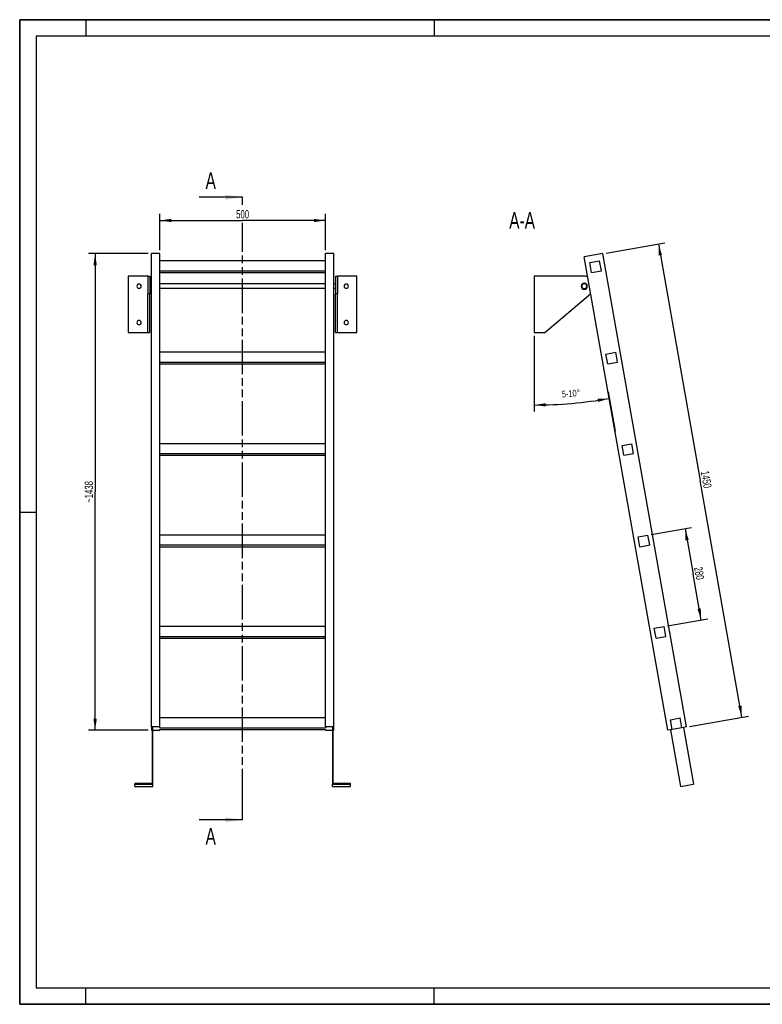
# Model space of a CAD drawing. Header units: millimetres. Extents: x 0 to 4200, y 0 to 2970.
# Tile 1 of 2: x 0 to 2240, y 0 to 2970. Entities that reach past the tile are written whole.
import ezdxf

# ---------------------------------------------------------------- set-up
doc = ezdxf.new("R2010")
doc.units = ezdxf.units.MM
doc.header["$LTSCALE"] = 231
doc.linetypes.add('PHANTOM', pattern=[0.8, 0.45, -0.05, 0.1, -0.05, 0.1, -0.05])
doc.layers.get('0').update_dxf_attribs({"linetype": 'CONTINUOUS'})
for name, color, linetype in [('005_AXIS', 7, 'CONTINUOUS'), ('050_DIMENSIONING', 7, 'CONTINUOUS'), ('053_NOTES', 7, 'CONTINUOUS'), ('HATCHING_BL0', 7, 'CONTINUOUS')]:
    doc.layers.add(name, color=color, linetype=linetype)
doc.styles.get("Standard").update_dxf_attribs({"font": 'txt', "width": 0.7})
doc.dimstyles.new('DIMSTYLE_1', dxfattribs={"dimtxt": 25, "dimasz": 35, "dimexe": 2, "dimexo": 1, "dimtad": 1, "dimdec": 1, "dimtxsty": 'Standard', "dimblk": '_FILLED', "dimblk1": '_FILLED', "dimblk2": '_FILLED', "dimcen": 0.09, "dimazin": 2, "dimtp": 0.8, "dimtm": 0.8, "dimtfac": 1, "dimtdec": 1, "dimtofl": 0, "dimtmove": 0, "dimatfit": 3, "dimldrblk": '_FILLED', "dimfxl": 1, "dimtolj": 1, "dimarcsym": 0})
doc.dimstyles.new('DIMSTYLE_2', dxfattribs={"dimtxt": 20, "dimasz": 35, "dimexe": 2, "dimexo": 1, "dimgap": 2, "dimtad": 1, "dimdec": 1, "dimtxsty": 'Standard', "dimblk": '_FILLED', "dimblk1": '_FILLED', "dimblk2": '_FILLED', "dimcen": 0.09, "dimazin": 2, "dimtp": 0.5, "dimtm": 0.5, "dimtfac": 1, "dimtdec": 1, "dimtofl": 0, "dimtmove": 0, "dimatfit": 3, "dimldrblk": '_FILLED', "dimfxl": 1, "dimtolj": 1, "dimarcsym": 0})
doc.dimstyles.new('DIMSTYLE_3', dxfattribs={"dimtxt": 25, "dimasz": 35, "dimexe": 2, "dimexo": 1, "dimtad": 1, "dimdec": 0, "dimtxsty": 'Standard', "dimblk": '_FILLED', "dimblk1": '_FILLED', "dimblk2": '_FILLED', "dimcen": 0.09, "dimazin": 2, "dimtp": 1.2, "dimtm": 1.2, "dimtfac": 1, "dimtdec": 0, "dimtofl": 0, "dimtmove": 0, "dimatfit": 3, "dimldrblk": '_FILLED', "dimfxl": 1, "dimtolj": 1, "dimarcsym": 0})
doc.dimstyles.new('DIMSTYLE_4', dxfattribs={"dimtxt": 25, "dimasz": 35, "dimexe": 2, "dimexo": 1, "dimtad": 1, "dimtxsty": 'Standard', "dimblk": '_FILLED', "dimblk1": '_FILLED', "dimblk2": '_FILLED', "dimcen": 0.09, "dimazin": 2, "dimtp": 0.5, "dimtm": 0.5, "dimtfac": 1, "dimtofl": 0, "dimtmove": 0, "dimatfit": 3, "dimldrblk": '_FILLED', "dimfxl": 1, "dimtolj": 1, "dimarcsym": 0})
doc.dimstyles.get("Standard").update_dxf_attribs({"dimtxt": 25, "dimasz": 35, "dimexe": 2, "dimexo": 1, "dimtad": 1, "dimtxsty": 'Standard', "dimblk": '_FILLED', "dimblk1": '_FILLED', "dimblk2": '_FILLED', "dimcen": 0.09, "dimazin": 2, "dimtol": 1, "dimtp": 0.01, "dimtm": 0.01, "dimtfac": 1, "dimtofl": 0, "dimtmove": 0, "dimatfit": 3, "dimldrblk": '_FILLED', "dimfxl": 1, "dimtolj": 1, "dimarcsym": 0})

# ---------------------------------------------------------------- blocks, each defined once
blk = doc.blocks.new('_FILLED')
at = {"color": 0, "linetype": 'ByBlock'}
blk.add_solid([(0, 0), (-1, 0.143), (-1, -0.143)], dxfattribs=at)
blk = doc.blocks.new('*D2')
at = {"layer": '050_DIMENSIONING', "color": 2, "linetype": 'Continuous', "transparency": 16777216}
for p, q in [((422.6, 2274.4), (422.6, 2384.4)), ((922.6, 2274.4), (922.6, 2384.4)), ((422.6, 2364.4), (672.6, 2364.4)), ((922.6, 2364.4), (672.6, 2364.4))]:
    blk.add_line(p, q, dxfattribs=at)
at = {"layer": '050_DIMENSIONING', "color": 2, "linetype": 'Continuous', "transparency": 16777216, "xscale": 35, "yscale": 35, "zscale": 35, "rotation": 180}
blk.add_blockref('_FILLED', (422.6, 2364.4), dxfattribs=at)
at = {"layer": '050_DIMENSIONING', "color": 2, "linetype": 'Continuous', "transparency": 16777216, "xscale": 35, "yscale": 35, "zscale": 35}
blk.add_blockref('_FILLED', (922.6, 2364.4), dxfattribs=at)
at = {"layer": '050_DIMENSIONING', "color": 2, "linetype": 'Continuous', "transparency": 16777216, "insert": (672.6, 2395.7), "char_height": 25, "width": 85.714, "attachment_point": 2, "line_spacing_factor": 0.9}
blk.add_mtext('500', dxfattribs=at)
blk = doc.blocks.new('*D3')
at = {"layer": '050_DIMENSIONING', "color": 2, "linetype": 'Continuous', "transparency": 16777216}
for p, q in [((1552.2, 2016.2), (1552.2, 1787.7)), ((1775.2, 1847.2), (1796, 1729.2))]:
    blk.add_line(p, q, dxfattribs=at)
for start, end in [(270, 275), (275, 280)]:
    blk.add_arc((1552.2, 3111.8), 1304.1, start, end, dxfattribs=at)
for points in [[(1587.1, 1813.2), (1552.2, 1807.7), (1587.2, 1803.2)], [(1744.9, 1817), (1778.6, 1827.5), (1743.3, 1826.9)]]:
    blk.add_solid(points, dxfattribs=at)
at = {"layer": '050_DIMENSIONING', "color": 2, "linetype": 'Continuous', "transparency": 16777216, "insert": (1662.3, 1852.5), "char_height": 20, "width": 103.571, "attachment_point": 2, "rotation": 5, "line_spacing_factor": 0.9}
blk.add_mtext('5-10\\fgdt;{\\W1.0;{\\fgdt;~}}', dxfattribs=at)
blk = doc.blocks.new('*D4')
at = {"layer": '050_DIMENSIONING', "color": 2, "linetype": 'Continuous', "transparency": 16777216}
for p, q in [((387.6, 2264.4), (207.6, 2264.4)), ((227.6, 2264.4), (227.6, 1545.5)), ((227.6, 826.6), (227.6, 1545.5)), ((387.6, 826.6), (207.6, 826.6))]:
    blk.add_line(p, q, dxfattribs=at)
at = {"layer": '050_DIMENSIONING', "color": 2, "linetype": 'Continuous', "transparency": 16777216, "xscale": 35, "yscale": 35, "zscale": 35}
for p, rotation in [((227.6, 2264.4), 90), ((227.6, 826.6), 270)]:
    blk.add_blockref('_FILLED', p, dxfattribs=dict(at, rotation=rotation))
at = {"layer": '050_DIMENSIONING', "color": 2, "linetype": 'Continuous', "transparency": 16777216, "insert": (196.3, 1545.5), "char_height": 25, "width": 136.607, "attachment_point": 2, "rotation": 90, "line_spacing_factor": 0.9}
blk.add_mtext('~1438', dxfattribs=at)
blk = doc.blocks.new('*D5')
at = {"layer": '050_DIMENSIONING', "color": 2, "linetype": 'Continuous', "transparency": 16777216}
for p, q in [((1769.3, 2266.2), (1946.6, 2297.4)), ((1926.9, 2294), (2052.8, 1580)), ((2178.7, 866), (2052.8, 1580)), ((2021.1, 838.2), (2198.4, 869.5))]:
    blk.add_line(p, q, dxfattribs=at)
at = {"layer": '050_DIMENSIONING', "color": 2, "linetype": 'Continuous', "transparency": 16777216, "xscale": 35, "yscale": 35, "zscale": 35}
for p, rotation in [((1926.9, 2294), 100), ((2178.7, 866), 280)]:
    blk.add_blockref('_FILLED', p, dxfattribs=dict(at, rotation=rotation))
at = {"layer": '050_DIMENSIONING', "color": 2, "linetype": 'Continuous', "transparency": 16777216, "insert": (2083.6, 1585.4), "char_height": 25, "width": 107.143, "attachment_point": 2, "rotation": 280, "line_spacing_factor": 0.9}
blk.add_mtext('1450', dxfattribs=at)
blk = doc.blocks.new('*D6')
at = {"layer": '050_DIMENSIONING', "color": 2, "linetype": 'Continuous', "transparency": 16777216}
for p, q in [((1905.4, 1416.9), (2027, 1438.4)), ((2007.3, 1434.9), (2031.6, 1297)), ((2055.9, 1159.1), (2031.6, 1297)), ((1954, 1141.2), (2075.6, 1162.6))]:
    blk.add_line(p, q, dxfattribs=at)
at = {"layer": '050_DIMENSIONING', "color": 2, "linetype": 'Continuous', "transparency": 16777216, "xscale": 35, "yscale": 35, "zscale": 35}
for p, rotation in [((2007.3, 1434.9), 100), ((2055.9, 1159.1), 280)]:
    blk.add_blockref('_FILLED', p, dxfattribs=dict(at, rotation=rotation))
at = {"layer": '050_DIMENSIONING', "color": 2, "linetype": 'Continuous', "transparency": 16777216, "insert": (2062.4, 1302.4), "char_height": 25, "width": 88.393, "attachment_point": 2, "rotation": 280, "line_spacing_factor": 0.9}
blk.add_mtext('280', dxfattribs=at)
blk = doc.blocks.new('XSEC_FILLED')
at = {"color": 0, "linetype": 'ByBlock'}
blk.add_solid([(0, 0), (-1, 0.143), (-1, -0.143)], dxfattribs=at)
blk = doc.blocks.new('HATCHING_BL0', base_point=(606.8, 1495.6))
at = {"layer": 'HATCHING_BL0', "color": 7, "linetype": 'PHANTOM'}
for p, q in [((672.6, 2411.7), (672.6, 2434.4)), ((672.6, 606.7), (672.6, 2357.4)), ((672.6, 556.7), (672.6, 606.7))]:
    blk.add_line(p, q, dxfattribs=at)
at = {"layer": 'HATCHING_BL0', "color": 7, "linetype": 'Continuous', "char_height": 50, "width": 64.286, "attachment_point": 1, "line_spacing_factor": 0.9}
for insert in [(560.7, 2509.4), (560.7, 531.7)]:
    blk.add_mtext('A', dxfattribs=dict(at, insert=insert))
at = {"layer": 'HATCHING_BL0', "color": 7, "linetype": 'Continuous'}
for points in [[(672.6, 2434.4), (541.1, 2434.4)], [(672.6, 556.7), (541.1, 556.7)]]:
    blk.add_leader(points, dimstyle='Standard', override={"dimasz": 52.5, "dimtad": 0, "dimldrblk": 'XSEC_FILLED'}, dxfattribs=at)

msp = doc.modelspace()

# ---------------------------------------------------------------- hatches: boundary and pattern name
at = {"linetype": 'Continuous'}
h = msp.add_hatch(dxfattribs=at)
h.set_pattern_fill('ANSI31', color=2, angle=90, style=0, pattern_type=2)
h.set_pattern_definition([(135, (1552.18, 2111.18), (-239.875, -239.875), [])])
edge = h.paths.add_edge_path()
edge.add_line((1997.963, 834.133), (1968.419, 828.924))
edge.add_line((1968.419, 828.924), (1963.21, 858.468))
edge.add_line((1963.21, 858.468), (1992.754, 863.677))
edge.add_line((1997.963, 834.133), (1992.754, 863.677))
edge = h.paths.add_edge_path()
edge.add_line((1725.312, 2207.655), (1720.102, 2237.199))
edge.add_line((1720.102, 2237.199), (1749.646, 2242.408))
edge.add_line((1754.856, 2212.864), (1749.646, 2242.408))
edge.add_line((1725.312, 2207.655), (1754.856, 2212.864))
edge = h.paths.add_edge_path()
edge.add_line((1773.933, 1931.908), (1768.724, 1961.453))
edge.add_line((1768.724, 1961.453), (1798.268, 1966.662))
edge.add_line((1803.477, 1937.118), (1798.268, 1966.662))
edge.add_line((1773.933, 1931.908), (1803.477, 1937.118))
edge = h.paths.add_edge_path()
edge.add_line((1822.555, 1656.162), (1817.345, 1685.706))
edge.add_line((1817.345, 1685.706), (1846.889, 1690.916))
edge.add_line((1852.099, 1661.372), (1846.889, 1690.916))
edge.add_line((1822.555, 1656.162), (1852.099, 1661.372))
edge = h.paths.add_edge_path()
edge.add_line((1871.176, 1380.416), (1865.967, 1409.96))
edge.add_line((1865.967, 1409.96), (1895.511, 1415.17))
edge.add_line((1900.72, 1385.625), (1895.511, 1415.17))
edge.add_line((1871.176, 1380.416), (1900.72, 1385.625))
edge = h.paths.add_edge_path()
edge.add_line((1919.798, 1104.67), (1914.588, 1134.214))
edge.add_line((1914.588, 1134.214), (1944.132, 1139.424))
edge.add_line((1949.342, 1109.879), (1944.132, 1139.424))
edge.add_line((1919.798, 1104.67), (1949.342, 1109.879))
edge = h.paths.add_edge_path()
edge.add_arc((1703.177, 2166.181), 7.5, 0, 180)
edge.add_arc((1703.177, 2166.181), 7.5, -180, 0)

# ---------------------------------------------------------------- linework, layer by layer
at = {"color": 7, "linetype": 'Continuous'}
for p, q in [((0, 2970), (4200, 2970)), ((0, 0), (0, 2970)), ((422.577, 2264.449), (397.577, 2264.449)), ((397.577, 2252.256), (397.577, 2264.449)), ((422.577, 1966.662), (422.577, 2264.449)), ((947.577, 2264.449), (922.577, 2264.449)), ((922.577, 1966.662), (922.577, 2264.449)), ((947.577, 836.477), (947.577, 2264.449)), ((1759.468, 2264.449), (1703.334, 2254.551)), ((2011.258, 836.477), (1759.468, 2264.449)), ((397.577, 2168.519), (397.577, 2252.256)), ((922.577, 2242.408), (422.577, 2242.408)), ((1955.124, 826.579), (1703.334, 2254.551)), ((1720.102, 2237.199), (1749.646, 2242.408)), ((1725.312, 2207.655), (1720.102, 2237.199)), ((1754.856, 2212.864), (1749.646, 2242.408)), ((422.577, 2212.864), (922.577, 2212.864)), ((422.577, 2207.655), (922.577, 2207.655)), ((1725.312, 2207.655), (1754.856, 2212.864)), ((386.577, 2196.181), (327.577, 2196.181)), ((386.577, 2196.181), (392.577, 2196.181)), ((386.577, 2196.181), (386.577, 2175.431)), ((386.577, 2175.431), (386.577, 2173.681)), ((386.577, 2173.681), (386.577, 2166.181)), ((392.577, 2196.181), (392.577, 2175.431)), ((392.577, 2175.431), (392.577, 2166.181)), ((397.577, 2152.209), (397.577, 2168.519)), ((952.577, 2196.181), (958.577, 2196.181)), ((952.577, 2196.181), (952.577, 2175.431)), ((952.577, 2175.431), (952.577, 2166.181)), ((1017.577, 2196.181), (958.577, 2196.181)), ((958.577, 2196.181), (958.577, 2175.431)), ((958.577, 2175.431), (958.577, 2173.681)), ((958.577, 2173.681), (958.577, 2166.181)), ((1703.177, 2196.181), (1552.177, 2196.181)), ((386.577, 2166.181), (386.577, 2158.681)), ((386.577, 2158.681), (386.577, 2156.931)), ((386.577, 2156.931), (386.577, 2143.254)), ((386.577, 2026.181), (386.577, 2143.254)), ((392.577, 2166.181), (392.577, 2156.931)), ((392.577, 2156.931), (392.577, 2143.254)), ((392.577, 2026.181), (392.577, 2143.254)), ((397.577, 2151.467), (397.577, 2152.209)), ((397.577, 2148.554), (397.577, 2151.467)), ((397.577, 2145.081), (397.577, 2148.554)), ((397.577, 2138.411), (397.577, 2145.081)), ((397.577, 2134.013), (397.577, 2138.411)), ((952.577, 2166.181), (952.577, 2156.931)), ((952.577, 2156.931), (952.577, 2143.254)), ((952.577, 2026.181), (952.577, 2143.254)), ((958.577, 2166.181), (958.577, 2158.681)), ((958.577, 2158.681), (958.577, 2156.931)), ((958.577, 2156.931), (958.577, 2143.254)), ((958.577, 2026.181), (958.577, 2143.254)), ((1583.794, 2026.181), (1722.525, 2143.254)), ((397.577, 2131.294), (397.577, 2134.013)), ((397.577, 2129.815), (397.577, 2131.294)), ((397.577, 2114.383), (397.577, 2129.815)), ((397.577, 2109.174), (397.577, 2114.383)), ((397.577, 836.477), (397.577, 2109.174)), ((327.577, 2026.181), (386.577, 2026.181)), ((386.577, 2026.181), (392.577, 2026.181)), ((952.577, 2026.181), (958.577, 2026.181)), ((958.577, 2026.181), (1017.577, 2026.181)), ((1552.177, 2026.181), (1583.794, 2026.181)), ((422.577, 1937.118), (422.577, 1966.662)), ((922.577, 1966.662), (422.577, 1966.662)), ((922.577, 1937.118), (922.577, 1966.662)), ((1768.724, 1961.453), (1798.268, 1966.662)), ((1773.933, 1931.908), (1768.724, 1961.453)), ((1803.477, 1937.118), (1798.268, 1966.662)), ((422.577, 1931.908), (422.577, 1937.118)), ((422.577, 1937.118), (922.577, 1937.118)), ((422.577, 1690.916), (422.577, 1931.908)), ((422.577, 1931.908), (922.577, 1931.908)), ((922.577, 1931.908), (922.577, 1937.118)), ((922.577, 1690.916), (922.577, 1931.908)), ((1773.933, 1931.908), (1803.477, 1937.118)), ((422.577, 1661.372), (422.577, 1690.916)), ((922.577, 1690.916), (422.577, 1690.916)), ((922.577, 1661.372), (922.577, 1690.916)), ((1817.345, 1685.706), (1846.889, 1690.916)), ((1822.555, 1656.162), (1817.345, 1685.706)), ((1852.099, 1661.372), (1846.889, 1690.916)), ((422.577, 1656.162), (422.577, 1661.372)), ((422.577, 1661.372), (922.577, 1661.372)), ((422.577, 1415.17), (422.577, 1656.162)), ((422.577, 1656.162), (922.577, 1656.162)), ((922.577, 1656.162), (922.577, 1661.372)), ((922.577, 1415.17), (922.577, 1656.162)), ((1822.555, 1656.162), (1852.099, 1661.372)), ((422.577, 1385.625), (422.577, 1415.17)), ((922.577, 1415.17), (422.577, 1415.17)), ((922.577, 1385.625), (922.577, 1415.17)), ((1865.967, 1409.96), (1895.511, 1415.17)), ((1871.176, 1380.416), (1865.967, 1409.96)), ((1900.72, 1385.625), (1895.511, 1415.17)), ((422.577, 1380.416), (422.577, 1385.625)), ((422.577, 1385.625), (922.577, 1385.625)), ((422.577, 1139.424), (422.577, 1380.416)), ((422.577, 1380.416), (922.577, 1380.416)), ((922.577, 1380.416), (922.577, 1385.625)), ((922.577, 1139.424), (922.577, 1380.416)), ((1871.176, 1380.416), (1900.72, 1385.625)), ((422.577, 1109.879), (422.577, 1139.424)), ((922.577, 1139.424), (422.577, 1139.424)), ((922.577, 1109.879), (922.577, 1139.424)), ((1914.588, 1134.214), (1944.132, 1139.424)), ((1919.798, 1104.67), (1914.588, 1134.214)), ((1949.342, 1109.879), (1944.132, 1139.424)), ((422.577, 1104.67), (422.577, 1109.879)), ((422.577, 1109.879), (922.577, 1109.879)), ((422.577, 863.677), (422.577, 1104.67)), ((422.577, 1104.67), (922.577, 1104.67)), ((922.577, 1104.67), (922.577, 1109.879)), ((922.577, 863.677), (922.577, 1104.67)), ((1919.798, 1104.67), (1949.342, 1109.879)), ((422.577, 836.477), (422.577, 863.677)), ((922.577, 863.677), (422.577, 863.677)), ((922.577, 836.477), (922.577, 863.677)), ((1963.21, 858.468), (1992.754, 863.677)), ((1997.963, 834.133), (1992.754, 863.677)), ((397.577, 836.477), (397.577, 826.579)), ((422.577, 836.477), (397.577, 836.477)), ((399.577, 835.001), (399.577, 665.614)), ((399.577, 835.001), (401.577, 835.001)), ((401.577, 663.645), (401.577, 835.001)), ((422.577, 834.133), (422.577, 836.477)), ((422.577, 834.133), (922.577, 834.133)), ((922.577, 836.477), (922.577, 834.133)), ((947.577, 836.477), (922.577, 836.477)), ((943.577, 835.001), (943.577, 663.645)), ((943.577, 835.001), (945.577, 835.001)), ((945.577, 665.614), (945.577, 835.001)), ((947.577, 826.579), (947.577, 836.477)), ((1968.419, 828.924), (1963.21, 858.468)), ((1997.963, 834.133), (1968.419, 828.924)), ((2011.258, 836.477), (1997.963, 834.133)), ((2002.887, 835.001), (2033.102, 663.645)), ((397.577, 826.579), (399.577, 826.579)), ((401.577, 826.579), (422.577, 826.579)), ((422.577, 826.579), (422.577, 828.924)), ((422.577, 828.924), (922.577, 828.924)), ((922.577, 828.924), (922.577, 826.579)), ((922.577, 826.579), (943.577, 826.579)), ((945.577, 826.579), (947.577, 826.579)), ((1968.419, 828.924), (1955.124, 826.579)), ((1963.495, 828.055), (1993.71, 656.699)), ((347.577, 665.614), (347.577, 663.645)), ((399.577, 665.614), (347.577, 665.614)), ((347.577, 656.699), (347.577, 663.645)), ((347.577, 663.645), (401.577, 663.645)), ((347.577, 656.699), (401.577, 656.699)), ((401.577, 656.699), (401.577, 663.645)), ((943.577, 656.699), (943.577, 663.645)), ((943.577, 663.645), (997.577, 663.645)), ((943.577, 656.699), (997.577, 656.699)), ((997.577, 665.614), (945.577, 665.614)), ((997.577, 663.645), (997.577, 665.614)), ((997.577, 656.699), (997.577, 663.645)), ((1993.71, 656.699), (2033.102, 663.645)), ((0, 0), (4200, 0))]:
    msp.add_line(p, q, dxfattribs=at)
at = {"color": 3, "linetype": 'Continuous'}
for p, q in [((0, 2970), (0, 0)), ((4200, 2970), (0, 2970)), ((200, 2970), (200, 2920)), ((1250, 2970), (1250, 2920)), ((0, 1485), (50, 1485)), ((200, 0), (200, 50)), ((1250, 0), (1250, 50)), ((4200, 0), (0, 0))]:
    msp.add_line(p, q, dxfattribs=at)
at = {"color": 5, "linetype": 'Continuous'}
for p, q in [((50, 2920), (50, 50)), ((4150, 2920), (50, 2920)), ((50, 50), (4150, 50))]:
    msp.add_line(p, q, dxfattribs=at)
at = {"color": 9, "linetype": 'Continuous'}
for p, q in [((392.577, 2143.254), (386.577, 2143.254)), ((958.577, 2143.254), (952.577, 2143.254))]:
    msp.add_line(p, q, dxfattribs=at)
at = {"color": 7, "linetype": 'Continuous'}
for radius, start, end in [(7.5, 0, 180), (30, 68.888681, 90), (7.5, 180, 360), (30, 310.160401, 311.1227)]:
    msp.add_arc((1703.177, 2166.181), radius, start, end, dxfattribs=at)
at = {"layer": '005_AXIS', "color": 7, "linetype": 'Continuous'}
for p, q in [((327.577, 2196.181), (327.577, 2026.181)), ((397.577, 2173.681), (392.577, 2173.681)), ((922.577, 2173.681), (422.577, 2173.681)), ((952.577, 2173.681), (947.577, 2173.681)), ((1017.577, 2026.181), (1017.577, 2196.181)), ((1552.177, 2196.181), (1552.177, 2026.181)), ((397.577, 2158.681), (392.577, 2158.681)), ((922.577, 2158.681), (422.577, 2158.681)), ((952.577, 2158.681), (947.577, 2158.681))]:
    msp.add_line(p, q, dxfattribs=at)
for centre, radius, start, end in [((360.077, 2166.181), 6.5, 0, 180), ((985.077, 2166.181), 6.5, 0, 180), ((1703.177, 2166.181), 9.25, 0, 180), ((360.077, 2166.181), 6.5, 180, 360), ((985.077, 2166.181), 6.5, 180, 360), ((1703.177, 2166.181), 9.25, 180, 360), ((360.077, 2056.181), 6.5, 0, 180), ((360.077, 2056.181), 6.5, 180, 360), ((985.077, 2056.181), 6.5, 0, 180), ((985.077, 2056.181), 6.5, 180, 360)]:
    msp.add_arc(centre, radius, start, end, dxfattribs=at)

# ---------------------------------------------------------------- block references
at = {"layer": 'HATCHING_BL0'}
msp.add_blockref('HATCHING_BL0', (606.827, 1495.574), dxfattribs=at)

# ---------------------------------------------------------------- texts
at = {"layer": '053_NOTES', "color": 2, "linetype": 'Continuous', "insert": (1554.695, 2389.449), "char_height": 50, "width": 196.42857, "attachment_point": 3, "line_spacing_factor": 0.9}
msp.add_mtext('A-A', dxfattribs=at)

# ---------------------------------------------------------------- dimensions: what is measured, and where the dimension line sits
at = {"layer": '050_DIMENSIONING', "color": 2, "linetype": 'Continuous'}
dim = msp.add_linear_dim(base=(922.577, 2364.449), p1=(422.577, 2273.449), p2=(922.577, 2273.449), dimstyle='DIMSTYLE_1', dxfattribs=at)
dim.commit()
dim.dimension.update_dxf_attribs({"geometry": '*D2', "text_midpoint": (669.006, 2364.449), "dimtype": 160})
for base, p1, p2, angle, dimstyle, picture, middle in [((1926.886, 2293.969), (2020.121, 838.04), (1768.332, 2266.011), 100, 'DIMSTYLE_3', '*D5', (2052.16, 1583.5)), ((2055.908, 1159.133), (1904.374, 1416.733), (1952.996, 1140.986), 280, 'DIMSTYLE_4', '*D6', (2030.977, 1300.523))]:
    dim = msp.add_linear_dim(base=base, p1=p1, p2=p2, angle=angle, dimstyle=dimstyle, dxfattribs=at)
    dim.commit()
    dim.dimension.update_dxf_attribs({"geometry": picture, "text_midpoint": middle, "dimtype": 160})
dim = msp.add_linear_dim(base=(227.577, 826.579), p1=(388.577, 2264.449), p2=(388.577, 826.579), angle=270, text='~<>', dimstyle='DIMSTYLE_3', dxfattribs=at)
dim.commit()
dim.dimension.update_dxf_attribs({"geometry": '*D4', "text_midpoint": (227.577, 1545.514), "dimtype": 160})
dim = msp.add_angular_dim_2l(base=(1665.835, 1812.688), line1=((1552.177, 2030.222), (1552.177, 2017.181)), line2=((1772.717, 1861.061), (1774.982, 1848.219)), text='5-<>', dimstyle='DIMSTYLE_2', dxfattribs=at)
dim.commit()
dim.dimension.update_dxf_attribs({"geometry": '*D3', "text_midpoint": (1665.835, 1812.688), "dimtype": 162})

doc.saveas('drawing.dxf')
